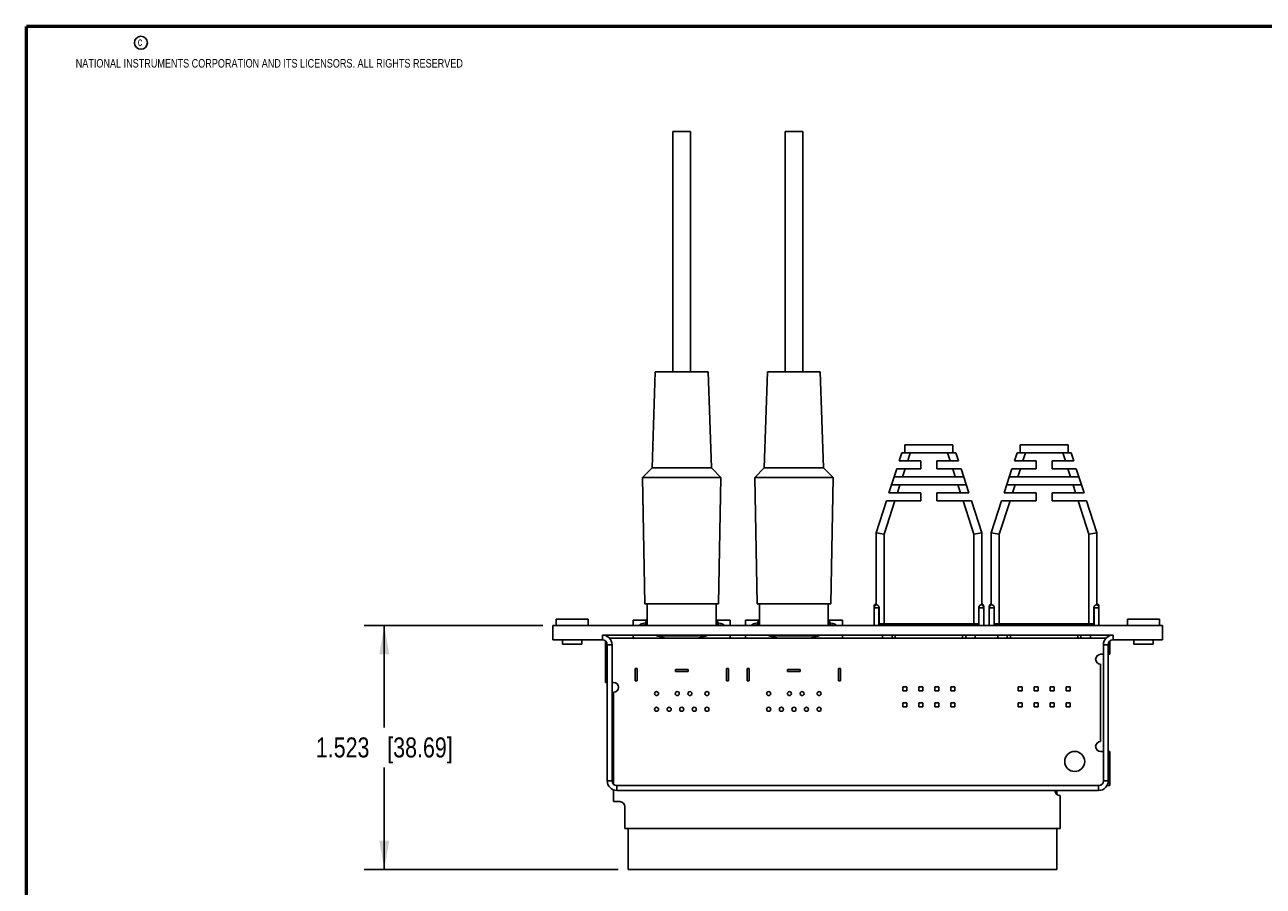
# Model space of a CAD drawing. Header units: inches. Extents: x 0.2 to 16.8, y 0.2 to 10.8.
# Tile 2 of 11: x 0.2 to 8, y 5.4 to 10.8. Entities that reach past the tile are written whole.
import ezdxf

# ---------------------------------------------------------------- set-up
doc = ezdxf.new("R2010")
doc.units = ezdxf.units.IN
doc.header["$LTSCALE"] = 0.935
doc.header["$MEASUREMENT"] = 0
doc.layers.get('0').update_dxf_attribs({"linetype": 'CONTINUOUS'})
doc.layers.add('DIMENSIONS', color=7, linetype='CONTINUOUS')
doc.styles.get("Standard").update_dxf_attribs({"font": 'txt', "width": 0.8})
doc.dimstyles.new('DIMSTYLE_1', dxfattribs={"dimtxt": 0.125, "dimasz": 0.18, "dimexe": 0.18, "dimexo": 0.0625, "dimgap": 0.09, "dimtad": 0, "dimtih": 1, "dimtoh": 1, "dimdec": 3, "dimzin": 4, "dimdsep": 46, "dimtxsty": 'STANDARD', "dimblk": '_FILLED', "dimblk1": '_FILLED', "dimblk2": '_FILLED', "dimcen": 0.09, "dimadec": 0, "dimazin": 0, "dimtp": 0.01, "dimtm": 0.01, "dimtfac": 1, "dimtdec": 3, "dimtofl": 0, "dimtmove": 0, "dimatfit": 3, "dimldrblk": '_FILLED', "dimfxl": 1, "dimtolj": 1, "dimtzin": 4, "dimarcsym": 0})

# ---------------------------------------------------------------- blocks, each defined once
blk = doc.blocks.new('_FILLED')
at = {"color": 0, "linetype": 'BYBLOCK'}
blk.add_solid([(0, 0), (-1, 0.174), (-1, -0.174)], dxfattribs=at)
blk = doc.blocks.new('*D1')
at = {"layer": 'DIMENSIONS', "color": 2, "linetype": 'CONTINUOUS'}
for p, q in [((3.4778, 7.0169), (2.3615, 7.0169)), ((2.4865, 7.0169), (2.4865, 6.3803)), ((2.4865, 5.4938), (2.4865, 6.1303)), ((3.9472, 5.4938), (2.3615, 5.4938))]:
    blk.add_line(p, q, dxfattribs=at)
at = {"layer": 'DIMENSIONS', "color": 2, "linetype": 'CONTINUOUS', "xscale": 0.18, "yscale": 0.18, "zscale": 0.18}
for p, rotation in [((2.4865, 7.0169), 90), ((2.4865, 5.4938), 270)]:
    blk.add_blockref('_FILLED', p, dxfattribs=dict(at, rotation=rotation))
at = {"layer": 'DIMENSIONS', "color": 2, "linetype": 'CONTINUOUS', "insert": (2.4865, 6.3178), "char_height": 0.125, "width": 1.325, "attachment_point": 2, "line_spacing_factor": 0.9}
blk.add_mtext('1.523{\\Ftxt.shx;\\W1.000000;\\H0.125000; }[38.69]', dxfattribs=at)

msp = doc.modelspace()

# ---------------------------------------------------------------- linework, layer by layer
at = {"color": 7, "linetype": 'CONTINUOUS'}
for p, q in [((4.2902, 8.6018), (4.2902, 10.1018)), ((4.2902, 10.1018), (4.4002, 10.1018)), ((4.4002, 8.6018), (4.4002, 10.1018)), ((4.9912, 8.6018), (4.9912, 10.1018)), ((4.9912, 10.1018), (5.1012, 10.1018)), ((5.1012, 8.6018), (5.1012, 10.1018)), ((4.1602, 8.0018), (4.1802, 8.6018)), ((4.1802, 8.6018), (4.5102, 8.6018)), ((4.5302, 8.0018), (4.5102, 8.6018)), ((4.8612, 8.0018), (4.8812, 8.6018)), ((4.8812, 8.6018), (5.2112, 8.6018)), ((5.2312, 8.0018), (5.2112, 8.6018)), ((5.7397, 8.0948), (5.7397, 8.1448)), ((5.7397, 8.1448), (6.0397, 8.1448)), ((6.0397, 8.0948), (6.0397, 8.1448)), ((6.4597, 8.1448), (6.7597, 8.1448)), ((6.4597, 8.0948), (6.4597, 8.1448)), ((6.7597, 8.0948), (6.7597, 8.1448)), ((5.7207, 8.0948), (5.7046, 8.0448)), ((5.7207, 8.0948), (6.0587, 8.0948)), ((6.0587, 8.0948), (6.0748, 8.0448)), ((6.4407, 8.0948), (6.4246, 8.0448)), ((6.4407, 8.0948), (6.7787, 8.0948)), ((6.7787, 8.0948), (6.7948, 8.0448)), ((4.1002, 7.9418), (4.1602, 8.0018)), ((4.1602, 8.0018), (4.5302, 8.0018)), ((4.5902, 7.9418), (4.5302, 8.0018)), ((4.8012, 7.9418), (4.8612, 8.0018)), ((4.8612, 8.0018), (5.2312, 8.0018)), ((5.2912, 7.9418), (5.2312, 8.0018)), ((5.6885, 7.9948), (5.6402, 7.8448)), ((5.6885, 7.9948), (5.8397, 7.9948)), ((5.7046, 8.0448), (5.8397, 8.0448)), ((5.8397, 8.0448), (5.8397, 7.9948)), ((6.0748, 8.0448), (5.9397, 8.0448)), ((5.9397, 7.9948), (5.9397, 8.0448)), ((6.0909, 7.9948), (5.9397, 7.9948)), ((6.0909, 7.9948), (6.1392, 7.8448)), ((6.4085, 7.9948), (6.3602, 7.8448)), ((6.4085, 7.9948), (6.5597, 7.9948)), ((6.4246, 8.0448), (6.5597, 8.0448)), ((6.5597, 8.0448), (6.5597, 7.9948)), ((6.7948, 8.0448), (6.6597, 8.0448)), ((6.6597, 7.9948), (6.6597, 8.0448)), ((6.8109, 7.9948), (6.6597, 7.9948)), ((6.8109, 7.9948), (6.8592, 7.8448)), ((4.1002, 7.9418), (4.1152, 7.1518)), ((4.1002, 7.9418), (4.5902, 7.9418)), ((4.5752, 7.1518), (4.5902, 7.9418)), ((4.8012, 7.9418), (4.8162, 7.1518)), ((4.8012, 7.9418), (5.2912, 7.9418)), ((5.2762, 7.1518), (5.2912, 7.9418)), ((5.6563, 7.8948), (6.1231, 7.8948)), ((5.6724, 7.9448), (6.107, 7.9448)), ((6.3763, 7.8948), (6.8431, 7.8948)), ((6.3924, 7.9448), (6.827, 7.9448)), ((5.6402, 7.8448), (5.8397, 7.8448)), ((5.8397, 7.8448), (5.8397, 7.7948)), ((6.1392, 7.8448), (5.9397, 7.8448)), ((5.9397, 7.7948), (5.9397, 7.8448)), ((6.3602, 7.8448), (6.5597, 7.8448)), ((6.5597, 7.8448), (6.5597, 7.7948)), ((6.8592, 7.8448), (6.6597, 7.8448)), ((6.6597, 7.7948), (6.6597, 7.8448)), ((5.6241, 7.7948), (5.5597, 7.5948)), ((5.6241, 7.7948), (5.8397, 7.7948)), ((6.1553, 7.7948), (5.9397, 7.7948)), ((6.1553, 7.7948), (6.2197, 7.5948)), ((6.3441, 7.7948), (6.2797, 7.5948)), ((6.3441, 7.7948), (6.5597, 7.7948)), ((6.8753, 7.7948), (6.6597, 7.7948)), ((6.8753, 7.7948), (6.9397, 7.5948)), ((5.5597, 7.5948), (5.5597, 7.147)), ((5.6097, 7.5869), (5.5597, 7.5948)), ((6.2197, 7.5948), (6.1697, 7.5869)), ((6.2197, 7.5948), (6.2197, 7.147)), ((6.2797, 7.5948), (6.2797, 7.147)), ((6.3297, 7.5869), (6.2797, 7.5948)), ((6.9397, 7.5948), (6.8897, 7.5869)), ((6.9397, 7.5948), (6.9397, 7.147)), ((4.1152, 7.1518), (4.5752, 7.1518)), ((4.1302, 7.0169), (4.1302, 7.1518)), ((4.5602, 7.0169), (4.5602, 7.1518)), ((4.8162, 7.1518), (5.2762, 7.1518)), ((4.8312, 7.0169), (4.8312, 7.1518)), ((5.2612, 7.0169), (5.2612, 7.1518)), ((5.5472, 7.1343), (5.5472, 7.0169)), ((5.5784, 7.1283), (5.5784, 7.0268)), ((6.201, 7.1283), (6.201, 7.0268)), ((6.2322, 7.1343), (6.2322, 7.0169)), ((6.2672, 7.1343), (6.2672, 7.0169)), ((6.2984, 7.1283), (6.2984, 7.0268)), ((6.921, 7.1283), (6.921, 7.0268)), ((6.9522, 7.1343), (6.9522, 7.0169)), ((3.5603, 7.0169), (3.5603, 7.0569)), ((3.5603, 7.0569), (3.7603, 7.0569)), ((3.7603, 7.0169), (3.7603, 7.0569)), ((4.0422, 7.0169), (4.0422, 7.051)), ((4.0422, 7.051), (4.1302, 7.051)), ((4.1202, 7.0211), (4.1202, 7.0428)), ((4.1202, 7.0428), (4.1302, 7.0428)), ((4.5602, 7.051), (4.6482, 7.051)), ((4.5602, 7.0428), (4.5702, 7.0428)), ((4.5702, 7.0211), (4.5702, 7.0428)), ((4.6482, 7.0169), (4.6482, 7.051)), ((4.7432, 7.0169), (4.7432, 7.051)), ((4.7432, 7.051), (4.8312, 7.051)), ((4.8212, 7.0211), (4.8212, 7.0428)), ((4.8212, 7.0428), (4.8312, 7.0428)), ((5.2612, 7.051), (5.3492, 7.051)), ((5.2612, 7.0428), (5.2712, 7.0428)), ((5.2712, 7.0211), (5.2712, 7.0428)), ((5.3492, 7.0169), (5.3492, 7.051)), ((7.1303, 7.0569), (7.3303, 7.0569)), ((7.1303, 7.0169), (7.1303, 7.0569)), ((7.3303, 7.0169), (7.3303, 7.0569)), ((3.5403, 6.9569), (3.5403, 7.0169)), ((3.5403, 7.0169), (7.3503, 7.0169)), ((4.1202, 7.0302), (4.1302, 7.0302)), ((4.5602, 7.0302), (4.5702, 7.0302)), ((4.8212, 7.0302), (4.8312, 7.0302)), ((5.2612, 7.0302), (5.2712, 7.0302)), ((5.5784, 7.0268), (6.201, 7.0268)), ((5.7947, 7.0169), (5.7947, 7.0268)), ((5.9847, 7.0169), (5.9847, 7.0268)), ((6.2984, 7.0268), (6.921, 7.0268)), ((6.5147, 7.0169), (6.5147, 7.0268)), ((6.7047, 7.0169), (6.7047, 7.0268)), ((7.3503, 6.9269), (7.3503, 7.0169)), ((3.5397, 6.9269), (3.5397, 6.9569)), ((3.5403, 6.9569), (3.5397, 6.9569)), ((3.8497, 6.9269), (3.5397, 6.9269)), ((3.5998, 6.9269), (3.5998, 6.9009)), ((3.7208, 6.9009), (3.5998, 6.9009)), ((3.7208, 6.9269), (3.7208, 6.9009)), ((3.8497, 6.9569), (7.0403, 6.9569)), ((3.8697, 6.6618), (3.8697, 6.9192)), ((3.8797, 6.0468), (3.8797, 6.8969)), ((3.8945, 6.9368), (6.9955, 6.9368)), ((3.9097, 6.0468), (3.9097, 6.8969)), ((4.0422, 6.9368), (4.0422, 6.9569)), ((4.193, 6.9518), (4.4975, 6.9518)), ((4.6482, 6.9368), (4.6482, 6.9569)), ((4.7432, 6.9368), (4.7432, 6.9569)), ((4.894, 6.9518), (5.1985, 6.9518)), ((5.3492, 6.9368), (5.3492, 6.9569)), ((5.5997, 6.9569), (5.5997, 6.9368)), ((5.6597, 6.9569), (5.6597, 6.9368)), ((5.6797, 6.9368), (5.6797, 6.9569)), ((6.0997, 6.9368), (6.0997, 6.9569)), ((6.1197, 6.9569), (6.1197, 6.9368)), ((6.1797, 6.9569), (6.1797, 6.9368)), ((6.3197, 6.9569), (6.3197, 6.9368)), ((6.3797, 6.9569), (6.3797, 6.9368)), ((6.3997, 6.9368), (6.3997, 6.9569)), ((6.8197, 6.9368), (6.8197, 6.9569)), ((6.8397, 6.9569), (6.8397, 6.9368)), ((6.8997, 6.9569), (6.8997, 6.9368)), ((6.9803, 6.8969), (6.9803, 6.0468)), ((7.0103, 6.8969), (7.0103, 6.0468)), ((7.0197, 6.9187), (7.0197, 6.8368)), ((7.3503, 6.9269), (7.0403, 6.9269)), ((7.1698, 6.9269), (7.1698, 6.9009)), ((7.2908, 6.9009), (7.1698, 6.9009)), ((7.2908, 6.9269), (7.2908, 6.9009)), ((6.9803, 6.8368), (6.9627, 6.8368)), ((7.0197, 6.8368), (7.0103, 6.8368)), ((4.054, 6.6703), (4.054, 6.7493)), ((4.054, 6.7493), (4.0665, 6.7493)), ((4.0665, 6.7493), (4.0665, 6.6703)), ((4.3057, 6.7418), (4.3057, 6.7293)), ((4.3847, 6.7418), (4.3057, 6.7418)), ((4.3847, 6.7293), (4.3847, 6.7418)), ((4.6365, 6.7493), (4.624, 6.7493)), ((4.624, 6.7493), (4.624, 6.6703)), ((4.6365, 6.6703), (4.6365, 6.7493)), ((4.755, 6.7493), (4.7675, 6.7493)), ((4.755, 6.6703), (4.755, 6.7493)), ((4.7675, 6.7493), (4.7675, 6.6703)), ((5.0857, 6.7418), (5.0067, 6.7418)), ((5.0067, 6.7418), (5.0067, 6.7293)), ((5.0857, 6.7293), (5.0857, 6.7418)), ((5.3375, 6.7493), (5.325, 6.7493)), ((5.325, 6.7493), (5.325, 6.6703)), ((5.3375, 6.6703), (5.3375, 6.7493)), ((6.9627, 6.2918), (6.9627, 6.7748)), ((3.8697, 6.6618), (3.8797, 6.6618)), ((3.9097, 6.6618), (3.9197, 6.6618)), ((4.0665, 6.6703), (4.054, 6.6703)), ((4.3057, 6.7293), (4.3847, 6.7293)), ((4.624, 6.6703), (4.6365, 6.6703)), ((4.7675, 6.6703), (4.755, 6.6703)), ((5.0067, 6.7293), (5.0857, 6.7293)), ((5.325, 6.6703), (5.3375, 6.6703)), ((3.9197, 6.5998), (3.9197, 6.0245)), ((5.7522, 6.6348), (5.7272, 6.6348)), ((5.7272, 6.6348), (5.7272, 6.6088)), ((5.7272, 6.6088), (5.7522, 6.6088)), ((5.7522, 6.6088), (5.7522, 6.6348)), ((5.8522, 6.6348), (5.8272, 6.6348)), ((5.8272, 6.6348), (5.8272, 6.6088)), ((5.8272, 6.6088), (5.8522, 6.6088)), ((5.8522, 6.6088), (5.8522, 6.6348)), ((5.9522, 6.6348), (5.9272, 6.6348)), ((5.9272, 6.6348), (5.9272, 6.6088)), ((5.9272, 6.6088), (5.9522, 6.6088)), ((5.9522, 6.6088), (5.9522, 6.6348)), ((6.0522, 6.6348), (6.0272, 6.6348)), ((6.0272, 6.6348), (6.0272, 6.6088)), ((6.0272, 6.6088), (6.0522, 6.6088)), ((6.0522, 6.6088), (6.0522, 6.6348)), ((6.4722, 6.6348), (6.4472, 6.6348)), ((6.4472, 6.6348), (6.4472, 6.6088)), ((6.4472, 6.6088), (6.4722, 6.6088)), ((6.4722, 6.6088), (6.4722, 6.6348)), ((6.5722, 6.6348), (6.5472, 6.6348)), ((6.5472, 6.6348), (6.5472, 6.6088)), ((6.5472, 6.6088), (6.5722, 6.6088)), ((6.5722, 6.6088), (6.5722, 6.6348)), ((6.6722, 6.6348), (6.6472, 6.6348)), ((6.6472, 6.6348), (6.6472, 6.6088)), ((6.6472, 6.6088), (6.6722, 6.6088)), ((6.6722, 6.6088), (6.6722, 6.6348)), ((6.7722, 6.6348), (6.7472, 6.6348)), ((6.7472, 6.6348), (6.7472, 6.6088)), ((6.7472, 6.6088), (6.7722, 6.6088)), ((6.7722, 6.6088), (6.7722, 6.6348)), ((5.7522, 6.5348), (5.7272, 6.5348)), ((5.7272, 6.5348), (5.7272, 6.5088)), ((5.7272, 6.5088), (5.7522, 6.5088)), ((5.7522, 6.5088), (5.7522, 6.5348)), ((5.8522, 6.5348), (5.8272, 6.5348)), ((5.8272, 6.5348), (5.8272, 6.5088)), ((5.8272, 6.5088), (5.8522, 6.5088)), ((5.8522, 6.5088), (5.8522, 6.5348)), ((5.9522, 6.5348), (5.9272, 6.5348)), ((5.9272, 6.5348), (5.9272, 6.5088)), ((5.9272, 6.5088), (5.9522, 6.5088)), ((5.9522, 6.5088), (5.9522, 6.5348)), ((6.0522, 6.5348), (6.0272, 6.5348)), ((6.0272, 6.5348), (6.0272, 6.5088)), ((6.0272, 6.5088), (6.0522, 6.5088)), ((6.0522, 6.5088), (6.0522, 6.5348)), ((6.4722, 6.5348), (6.4472, 6.5348)), ((6.4472, 6.5348), (6.4472, 6.5088)), ((6.4472, 6.5088), (6.4722, 6.5088)), ((6.4722, 6.5088), (6.4722, 6.5348)), ((6.5722, 6.5348), (6.5472, 6.5348)), ((6.5472, 6.5348), (6.5472, 6.5088)), ((6.5472, 6.5088), (6.5722, 6.5088)), ((6.5722, 6.5088), (6.5722, 6.5348)), ((6.6722, 6.5348), (6.6472, 6.5348)), ((6.6472, 6.5348), (6.6472, 6.5088)), ((6.6472, 6.5088), (6.6722, 6.5088)), ((6.6722, 6.5088), (6.6722, 6.5348)), ((6.7722, 6.5348), (6.7472, 6.5348)), ((6.7472, 6.5348), (6.7472, 6.5088)), ((6.7472, 6.5088), (6.7722, 6.5088)), ((6.7722, 6.5088), (6.7722, 6.5348)), ((6.9803, 6.2298), (6.9627, 6.2298)), ((7.0197, 6.2298), (7.0103, 6.2298)), ((7.0197, 6.2298), (7.0197, 6.0168)), ((3.9197, 5.9902), (3.9197, 5.9168)), ((6.9503, 6.0168), (3.9397, 6.0168)), ((6.9503, 5.9868), (3.9397, 5.9868)), ((6.6897, 5.9868), (6.6897, 5.9621)), ((7.0197, 6.0168), (7.0022, 6.0168)), ((3.9197, 5.9168), (3.9587, 5.9168)), ((3.9897, 5.7488), (3.9897, 5.8858)), ((6.7097, 5.7488), (6.7097, 5.9548)), ((6.7097, 5.7488), (3.9897, 5.7488)), ((4.0097, 5.4938), (4.0097, 5.7488)), ((6.6897, 5.4938), (6.6897, 5.7488)), ((6.6897, 5.4938), (4.0097, 5.4938))]:
    msp.add_line(p, q, dxfattribs=at)
at = {"color": 9, "linetype": 'CONTINUOUS'}
for p, q in [((5.7732, 8.0948), (5.7571, 8.0448)), ((6.0062, 8.0948), (6.0223, 8.0448)), ((6.4932, 8.0948), (6.4771, 8.0448)), ((6.7262, 8.0948), (6.7423, 8.0448)), ((5.741, 7.9948), (5.7249, 7.9448)), ((6.0384, 7.9948), (6.0545, 7.9448)), ((6.461, 7.9948), (6.4449, 7.9448)), ((6.7584, 7.9948), (6.7745, 7.9448)), ((5.7088, 7.8948), (5.6927, 7.8448)), ((6.0706, 7.8948), (6.0867, 7.8448)), ((6.4288, 7.8948), (6.4127, 7.8448)), ((6.7906, 7.8948), (6.8067, 7.8448)), ((5.6766, 7.7948), (5.6097, 7.5869)), ((6.1028, 7.7948), (6.1697, 7.5869)), ((6.3966, 7.7948), (6.3297, 7.5869)), ((6.8228, 7.7948), (6.8897, 7.5869)), ((5.6097, 7.5869), (5.6097, 7.0268)), ((6.1697, 7.5869), (6.1697, 7.0268)), ((6.3297, 7.5869), (6.3297, 7.0268)), ((6.8897, 7.5869), (6.8897, 7.0268)), ((5.5772, 7.1282), (5.5766, 7.1357)), ((5.5784, 7.1283), (5.5772, 7.1282)), ((5.5772, 7.1282), (5.5772, 7.0169)), ((6.2022, 7.1282), (6.201, 7.1283)), ((6.2022, 7.1282), (6.2028, 7.1357)), ((6.2022, 7.1282), (6.2022, 7.0169)), ((6.2972, 7.1282), (6.2966, 7.1357)), ((6.2984, 7.1283), (6.2972, 7.1282)), ((6.2972, 7.1282), (6.2972, 7.0169)), ((6.9222, 7.1282), (6.921, 7.1283)), ((6.9222, 7.1282), (6.9228, 7.1357)), ((6.9222, 7.1282), (6.9222, 7.0169)), ((3.8497, 6.9269), (3.8497, 6.9569)), ((3.8797, 6.8969), (3.9097, 6.8969)), ((7.0103, 6.8969), (6.9803, 6.8969)), ((7.0403, 6.9269), (7.0403, 6.9569)), ((3.8797, 6.0468), (3.9097, 6.0468)), ((7.0103, 6.0468), (6.9803, 6.0468)), ((3.9397, 5.9868), (3.9397, 6.0168)), ((6.9503, 5.9868), (6.9503, 6.0168))]:
    msp.add_line(p, q, dxfattribs=at)
at = {"color": 7, "linetype": 'CONTINUOUS', "const_width": 0.02}
for points in [[(0.25, 10.7586), (0.25, 0.2586)], [(16.75, 10.7586), (0.25, 10.7586)]]:
    msp.add_lwpolyline(points, dxfattribs=at)
at = {"color": 2, "linetype": 'CONTINUOUS'}
msp.add_circle((0.9659, 10.6562), 0.0403, dxfattribs=at)
at = {"color": 7, "linetype": 'CONTINUOUS'}
for centre, radius in [((4.1877, 6.5918), 0.0125), ((4.3172, 6.5918), 0.0125), ((4.3962, 6.5918), 0.0125), ((4.5027, 6.5918), 0.0125), ((4.8887, 6.5918), 0.0125), ((5.0182, 6.5918), 0.0125), ((5.0972, 6.5918), 0.0125), ((5.2037, 6.5918), 0.0125), ((4.1877, 6.4938), 0.0125), ((4.2667, 6.4938), 0.0125), ((4.3452, 6.4938), 0.0125), ((4.4237, 6.4938), 0.0125), ((4.5027, 6.4938), 0.0125), ((4.8887, 6.4938), 0.0125), ((4.9677, 6.4938), 0.0125), ((5.0462, 6.4938), 0.0125), ((5.1247, 6.4938), 0.0125), ((5.2037, 6.4938), 0.0125), ((6.8007, 6.1678), 0.0625)]:
    msp.add_circle(centre, radius, dxfattribs=at)
for centre, radius, start, end in [((5.5672, 7.1343), 0.02, 112.02431, 180), ((6.2122, 7.1343), 0.02, 0, 67.97569), ((6.2872, 7.1343), 0.02, 112.02431, 180), ((6.9322, 7.1343), 0.02, 0, 67.97569), ((3.8497, 6.8969), 0.06, 0, 90), ((3.8497, 6.8969), 0.03, 0, 90), ((7.0403, 6.8969), 0.06, 90, 180), ((7.0403, 6.8969), 0.03, 90, 180), ((6.9627, 6.8058), 0.031, 90, 270), ((3.9197, 6.6308), 0.031, 270, 90), ((6.9627, 6.2608), 0.031, 90, 270), ((3.9397, 6.0468), 0.06, 180, 270), ((3.9397, 6.0468), 0.03, 180, 270), ((6.9503, 6.0468), 0.06, 270, 360), ((6.9503, 6.0468), 0.03, 270, 360), ((6.7097, 5.9858), 0.031, 178.15114, 270), ((3.9587, 5.8858), 0.031, 0, 90)]:
    msp.add_arc(centre, radius, start, end, dxfattribs=at)
at = {"color": 9, "linetype": 'CONTINUOUS'}
for centre, start, end in [((5.5672, 7.1279), 108.84275, 179.97062), ((6.2122, 7.1279), 0.02909, 71.15638), ((6.2872, 7.1279), 108.84275, 179.97062), ((6.9322, 7.1279), 0.02909, 71.15638)]:
    msp.add_arc(centre, 0.02, start, end, dxfattribs=at)
at = {"color": 7, "linetype": 'CONTINUOUS'}
for centre, ratio, start_param, end_param in [((4.3452, 7.0197), 0.102362, 2.597338, 3.248055), ((4.3452, 7.0072), 0.102362, 2.597338, 2.77268), ((4.3452, 7.0197), 0.102362, 6.176723, 6.82744), ((4.3452, 7.0072), 0.102362, 0.368913, 0.544255), ((5.0462, 7.0197), 0.102362, 2.597338, 3.248055), ((5.0462, 7.0072), 0.102362, 2.597338, 2.77268), ((5.0462, 7.0197), 0.102362, 6.176723, 6.82744), ((5.0462, 7.0072), 0.102362, 0.368913, 0.544255), ((4.3452, 7.0453), 0.436464, -2.261476, -1.901925), ((4.3452, 7.0453), 0.436464, -1.239667, -0.880116), ((5.0462, 7.0453), 0.436464, -2.261476, -1.901925), ((5.0462, 7.0453), 0.436464, -1.239667, -0.880116)]:
    msp.add_ellipse(centre, major_axis=(0.263, 0), ratio=ratio, start_param=start_param, end_param=end_param, dxfattribs=at)
at = {"color": 9, "linetype": 'CONTINUOUS'}
for points, knots in [([(5.5772, 7.1282), (5.5762, 7.1281), (5.5743, 7.1281), (5.5714, 7.128), (5.5685, 7.128), (5.5658, 7.1279), (5.5631, 7.1279), (5.5606, 7.1278), (5.5582, 7.1278), (5.5561, 7.1278), (5.5544, 7.1278), (5.5531, 7.1278), (5.5523, 7.1278), (5.5515, 7.1278), (5.5508, 7.1278), (5.5501, 7.1278), (5.5495, 7.1278), (5.549, 7.1278), (5.5485, 7.1278), (5.5481, 7.1278), (5.5479, 7.1279), (5.5477, 7.1279), (5.5475, 7.1279), (5.5474, 7.1279), (5.5474, 7.1279), (5.5473, 7.1279), (5.5473, 7.1279), (5.5473, 7.1279), (5.5473, 7.1279), (5.5472, 7.1279), (5.5472, 7.1279), (5.5472, 7.1279), (5.5472, 7.128), (5.5472, 7.128)], [0, 0, 0, 0, 0.09796, 0.194976, 0.290117, 0.382465, 0.47113, 0.555259, 0.63404, 0.706715, 0.772583, 0.802763, 0.831009, 0.857254, 0.881433, 0.90349, 0.92337, 0.941029, 0.956422, 0.969516, 0.980279, 0.984781, 0.988693, 0.992014, 0.994744, 0.995888, 0.996885, 0.997737, 0.998445, 0.999012, 0.999447, 0.999763, 1, 1, 1, 1]), ([(6.2322, 7.128), (6.2322, 7.128), (6.2322, 7.1279), (6.2322, 7.1279), (6.2322, 7.1279), (6.2322, 7.1279), (6.2322, 7.1279), (6.2321, 7.1279), (6.2321, 7.1279), (6.2321, 7.1279), (6.232, 7.1279), (6.2319, 7.1279), (6.2318, 7.1279), (6.2316, 7.1279), (6.2313, 7.1278), (6.2309, 7.1278), (6.2304, 7.1278), (6.2299, 7.1278), (6.2293, 7.1278), (6.2287, 7.1278), (6.2279, 7.1278), (6.2271, 7.1278), (6.2263, 7.1278), (6.225, 7.1278), (6.2234, 7.1278), (6.2212, 7.1278), (6.2188, 7.1278), (6.2163, 7.1279), (6.2137, 7.1279), (6.2109, 7.128), (6.208, 7.128), (6.2051, 7.1281), (6.2032, 7.1281), (6.2022, 7.1282)], [0, 0, 0, 0, 0.000237, 0.000554, 0.000988, 0.001556, 0.002264, 0.003115, 0.004112, 0.005256, 0.007986, 0.011307, 0.015219, 0.019721, 0.030485, 0.043578, 0.058972, 0.07663, 0.096511, 0.118567, 0.142747, 0.168991, 0.197237, 0.227418, 0.293285, 0.36596, 0.444741, 0.52887, 0.617535, 0.709883, 0.805024, 0.90204, 1, 1, 1, 1]), ([(6.2972, 7.1282), (6.2962, 7.1281), (6.2943, 7.1281), (6.2914, 7.128), (6.2885, 7.128), (6.2858, 7.1279), (6.2831, 7.1279), (6.2806, 7.1278), (6.2782, 7.1278), (6.2761, 7.1278), (6.2744, 7.1278), (6.2731, 7.1278), (6.2723, 7.1278), (6.2715, 7.1278), (6.2708, 7.1278), (6.2701, 7.1278), (6.2695, 7.1278), (6.269, 7.1278), (6.2685, 7.1278), (6.2681, 7.1278), (6.2679, 7.1279), (6.2677, 7.1279), (6.2675, 7.1279), (6.2674, 7.1279), (6.2674, 7.1279), (6.2673, 7.1279), (6.2673, 7.1279), (6.2673, 7.1279), (6.2673, 7.1279), (6.2672, 7.1279), (6.2672, 7.1279), (6.2672, 7.1279), (6.2672, 7.128), (6.2672, 7.128)], [0, 0, 0, 0, 0.09796, 0.194976, 0.290117, 0.382465, 0.47113, 0.555259, 0.63404, 0.706715, 0.772583, 0.802763, 0.831009, 0.857254, 0.881433, 0.90349, 0.92337, 0.941029, 0.956422, 0.969516, 0.980279, 0.984781, 0.988693, 0.992014, 0.994744, 0.995888, 0.996885, 0.997737, 0.998445, 0.999012, 0.999447, 0.999763, 1, 1, 1, 1]), ([(6.9522, 7.128), (6.9522, 7.128), (6.9522, 7.1279), (6.9522, 7.1279), (6.9522, 7.1279), (6.9522, 7.1279), (6.9522, 7.1279), (6.9521, 7.1279), (6.9521, 7.1279), (6.9521, 7.1279), (6.952, 7.1279), (6.9519, 7.1279), (6.9518, 7.1279), (6.9516, 7.1279), (6.9513, 7.1278), (6.9509, 7.1278), (6.9504, 7.1278), (6.9499, 7.1278), (6.9493, 7.1278), (6.9487, 7.1278), (6.9479, 7.1278), (6.9471, 7.1278), (6.9463, 7.1278), (6.945, 7.1278), (6.9434, 7.1278), (6.9412, 7.1278), (6.9388, 7.1278), (6.9363, 7.1279), (6.9337, 7.1279), (6.9309, 7.128), (6.928, 7.128), (6.9251, 7.1281), (6.9232, 7.1281), (6.9222, 7.1282)], [0, 0, 0, 0, 0.000237, 0.000554, 0.000988, 0.001556, 0.002264, 0.003115, 0.004112, 0.005256, 0.007986, 0.011307, 0.015219, 0.019721, 0.030485, 0.043578, 0.058972, 0.07663, 0.096511, 0.118567, 0.142747, 0.168991, 0.197237, 0.227418, 0.293285, 0.36596, 0.444741, 0.52887, 0.617535, 0.709883, 0.805024, 0.90204, 1, 1, 1, 1])]:
    msp.add_open_spline(points, degree=3, knots=knots, dxfattribs=at)
at = {"color": 7, "linetype": 'CONTINUOUS'}
for points, knots in [([(5.5607, 7.1468), (5.5607, 7.1468), (5.5605, 7.1468), (5.5603, 7.1468), (5.5601, 7.1468), (5.56, 7.1468), (5.5599, 7.1469), (5.5599, 7.1469), (5.5598, 7.1469), (5.5598, 7.1469), (5.5598, 7.1469), (5.5597, 7.147), (5.5597, 7.147), (5.5597, 7.147), (5.5597, 7.147)], [0, 0, 0, 0, 0.217248, 0.405581, 0.565079, 0.696213, 0.751513, 0.800287, 0.842953, 0.880147, 0.91283, 0.942406, 0.970756, 1, 1, 1, 1]), ([(5.5766, 7.1357), (5.5763, 7.1364), (5.5757, 7.1375), (5.5746, 7.1391), (5.5734, 7.1406), (5.5722, 7.1418), (5.5709, 7.1429), (5.5697, 7.1438), (5.5684, 7.1445), (5.5673, 7.1452), (5.5662, 7.1457), (5.5649, 7.1461), (5.5636, 7.1465), (5.5625, 7.1467), (5.5619, 7.1468), (5.5615, 7.1468), (5.5612, 7.1469), (5.561, 7.1469), (5.5608, 7.1469), (5.5607, 7.1468)], [0, 0, 0, 0, 0.100284, 0.196365, 0.28781, 0.374284, 0.455539, 0.531412, 0.601819, 0.666746, 0.726252, 0.780444, 0.873364, 0.912348, 0.946421, 0.961625, 0.975614, 0.988398, 1, 1, 1, 1]), ([(5.5784, 7.1283), (5.5784, 7.1286), (5.5784, 7.1292), (5.5783, 7.1302), (5.5782, 7.1312), (5.5779, 7.1325), (5.5774, 7.134), (5.5769, 7.1352), (5.5766, 7.1357)], [0, 0, 0, 0, 0.128009, 0.255712, 0.382781, 0.508945, 0.7575, 1, 1, 1, 1]), ([(6.2028, 7.1357), (6.2025, 7.1352), (6.202, 7.134), (6.2015, 7.1325), (6.2013, 7.1312), (6.2011, 7.1302), (6.201, 7.1292), (6.201, 7.1286), (6.201, 7.1283)], [0, 0, 0, 0, 0.242501, 0.491055, 0.617219, 0.744288, 0.871991, 1, 1, 1, 1]), ([(6.2187, 7.1468), (6.2186, 7.1469), (6.2185, 7.1469), (6.2182, 7.1469), (6.2179, 7.1468), (6.2175, 7.1468), (6.2169, 7.1467), (6.2158, 7.1465), (6.2146, 7.1461), (6.2133, 7.1457), (6.2122, 7.1452), (6.211, 7.1445), (6.2098, 7.1438), (6.2085, 7.1429), (6.2073, 7.1418), (6.206, 7.1406), (6.2048, 7.1391), (6.2037, 7.1375), (6.2031, 7.1364), (6.2028, 7.1357)], [0, 0, 0, 0, 0.011602, 0.024386, 0.038375, 0.053579, 0.087651, 0.126635, 0.219555, 0.273747, 0.333253, 0.398179, 0.468586, 0.54446, 0.625716, 0.712191, 0.803636, 0.899716, 1, 1, 1, 1]), ([(6.2197, 7.147), (6.2197, 7.147), (6.2197, 7.147), (6.2197, 7.147), (6.2197, 7.1469), (6.2197, 7.1469), (6.2196, 7.1469), (6.2196, 7.1469), (6.2195, 7.1469), (6.2194, 7.1468), (6.2193, 7.1468), (6.2191, 7.1468), (6.2189, 7.1468), (6.2188, 7.1468), (6.2187, 7.1468)], [0, 0, 0, 0, 0.02925, 0.057608, 0.087187, 0.119866, 0.157055, 0.199722, 0.248499, 0.303799, 0.434928, 0.594411, 0.782739, 1, 1, 1, 1]), ([(6.2807, 7.1468), (6.2807, 7.1468), (6.2805, 7.1468), (6.2803, 7.1468), (6.2801, 7.1468), (6.28, 7.1468), (6.2799, 7.1469), (6.2799, 7.1469), (6.2798, 7.1469), (6.2798, 7.1469), (6.2798, 7.1469), (6.2797, 7.147), (6.2797, 7.147), (6.2797, 7.147), (6.2797, 7.147)], [0, 0, 0, 0, 0.217248, 0.405581, 0.565079, 0.696213, 0.751513, 0.800287, 0.842953, 0.880147, 0.91283, 0.942406, 0.970756, 1, 1, 1, 1]), ([(6.2966, 7.1357), (6.2963, 7.1364), (6.2957, 7.1375), (6.2946, 7.1391), (6.2934, 7.1406), (6.2922, 7.1418), (6.2909, 7.1429), (6.2897, 7.1438), (6.2884, 7.1445), (6.2873, 7.1452), (6.2862, 7.1457), (6.2849, 7.1461), (6.2836, 7.1465), (6.2825, 7.1467), (6.2819, 7.1468), (6.2815, 7.1468), (6.2812, 7.1469), (6.281, 7.1469), (6.2808, 7.1469), (6.2807, 7.1468)], [0, 0, 0, 0, 0.100284, 0.196365, 0.28781, 0.374284, 0.455539, 0.531412, 0.601819, 0.666746, 0.726252, 0.780444, 0.873364, 0.912348, 0.946421, 0.961625, 0.975614, 0.988398, 1, 1, 1, 1]), ([(6.2984, 7.1283), (6.2984, 7.1286), (6.2984, 7.1292), (6.2983, 7.1302), (6.2982, 7.1312), (6.2979, 7.1325), (6.2974, 7.134), (6.2969, 7.1352), (6.2966, 7.1357)], [0, 0, 0, 0, 0.128009, 0.255712, 0.382781, 0.508945, 0.7575, 1, 1, 1, 1]), ([(6.9228, 7.1357), (6.9225, 7.1352), (6.922, 7.134), (6.9215, 7.1325), (6.9213, 7.1312), (6.9211, 7.1302), (6.921, 7.1292), (6.921, 7.1286), (6.921, 7.1283)], [0, 0, 0, 0, 0.242501, 0.491055, 0.617219, 0.744288, 0.871991, 1, 1, 1, 1]), ([(6.9387, 7.1468), (6.9386, 7.1469), (6.9385, 7.1469), (6.9382, 7.1469), (6.9379, 7.1468), (6.9375, 7.1468), (6.9369, 7.1467), (6.9358, 7.1465), (6.9346, 7.1461), (6.9333, 7.1457), (6.9322, 7.1452), (6.931, 7.1445), (6.9298, 7.1438), (6.9285, 7.1429), (6.9273, 7.1418), (6.926, 7.1406), (6.9248, 7.1391), (6.9237, 7.1375), (6.9231, 7.1364), (6.9228, 7.1357)], [0, 0, 0, 0, 0.011602, 0.024386, 0.038375, 0.053579, 0.087651, 0.126635, 0.219555, 0.273747, 0.333253, 0.398179, 0.468586, 0.54446, 0.625716, 0.712191, 0.803636, 0.899716, 1, 1, 1, 1]), ([(6.9397, 7.147), (6.9397, 7.147), (6.9397, 7.147), (6.9397, 7.147), (6.9397, 7.1469), (6.9397, 7.1469), (6.9396, 7.1469), (6.9396, 7.1469), (6.9395, 7.1469), (6.9394, 7.1468), (6.9393, 7.1468), (6.9391, 7.1468), (6.9389, 7.1468), (6.9388, 7.1468), (6.9387, 7.1468)], [0, 0, 0, 0, 0.02925, 0.057608, 0.087187, 0.119866, 0.157055, 0.199722, 0.248499, 0.303799, 0.434928, 0.594411, 0.782739, 1, 1, 1, 1])]:
    msp.add_open_spline(points, degree=3, knots=knots, dxfattribs=at)

# ---------------------------------------------------------------- texts
at = {"color": 2, "linetype": 'CONTINUOUS', "char_height": 0.053, "attachment_point": 1, "line_spacing_factor": 0.9}
for s, insert, width in [('c', (0.946, 10.6893), 0.0424), ('NATIONAL INSTRUMENTS CORPORATION AND ITS LICENSORS. ALL RIGHTS RESERVED', (0.5583, 10.5546), 3.0104)]:
    msp.add_mtext(s, dxfattribs=dict(at, insert=insert, width=width))

# ---------------------------------------------------------------- dimensions: what is measured, and where the dimension line sits
at = {"layer": 'DIMENSIONS', "color": 2, "linetype": 'CONTINUOUS'}
dim = msp.add_linear_dim(base=(2.4865, 7.0169), p1=(3.9472, 5.4938), p2=(3.4778, 7.0169), angle=90, dimstyle='DIMSTYLE_1', dxfattribs=at)
dim.commit()
dim.dimension.update_dxf_attribs({"geometry": '*D1', "text_midpoint": (2.3365, 6.2553), "dimtype": 160})

doc.saveas('drawing.dxf')
